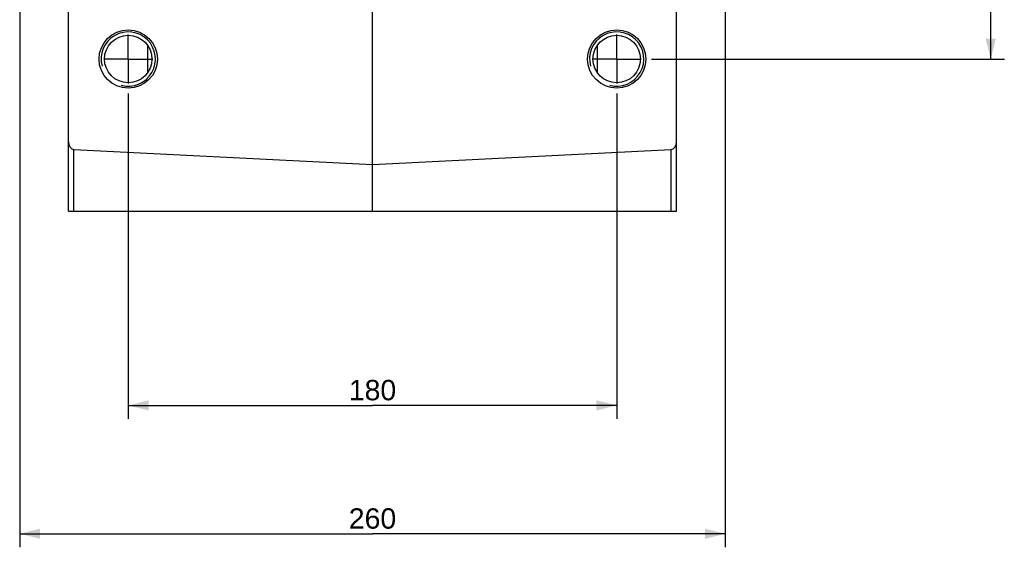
# Model space of a CAD drawing. Header units: millimetres. Extents: x 0 to 1189, y 0 to 841.
# Tile 57 of 68: x 880 to 1025, y 282 to 359. Entities that reach past the tile are written whole.
import ezdxf

# ---------------------------------------------------------------- set-up
doc = ezdxf.new("R2010")
doc.units = ezdxf.units.MM
doc.header["$LTSCALE"] = 65.395
doc.linetypes.add('CENTER', pattern=[0.6, 0.375, -0.075, 0.075, -0.075])
doc.layers.get('0').update_dxf_attribs({"linetype": 'CONTINUOUS'})
doc.layers.add('3_ALL_AXES', color=7, linetype='CONTINUOUS')
doc.layers.add('LAY0001', color=7, linetype='CONTINUOUS')
doc.styles.get("Standard").update_dxf_attribs({"font": 'arial.ttf'})
doc.dimstyles.new('DIMSTYLE_2', dxfattribs={"dimtxt": 3, "dimasz": 3, "dimexe": 2, "dimexo": 1.5, "dimgap": 0.75, "dimtad": 1, "dimdec": 1, "dimlfac": 2.5, "dimdsep": 46, "dimtxsty": 'Standard', "dimblk": '_FILLED', "dimblk1": '_FILLED', "dimblk2": '_FILLED', "dimcen": 0.09, "dimadec": 1, "dimazin": 2, "dimtp": 0.5, "dimtm": 0.5, "dimtfac": 1, "dimtdec": 1, "dimtofl": 0, "dimtmove": 0, "dimatfit": 3, "dimldrblk": '_FILLED', "dimfxl": 0, "dimtolj": 1, "dimarcsym": 0})

# ---------------------------------------------------------------- blocks, each defined once
blk = doc.blocks.new('_FILLED')
at = {"color": 0, "linetype": 'ByBlock'}
blk.add_solid([(0, 0), (-1, 0.25), (-1, -0.25)], dxfattribs=at)
blk = doc.blocks.new('*D2')
at = {"color": 2, "linetype": 'Continuous'}
for p, q in [((895.68, 348.58), (895.68, 300.64)), ((967.68, 348.58), (967.68, 300.64)), ((895.68, 302.64), (931.68, 302.64)), ((967.68, 302.64), (931.68, 302.64))]:
    blk.add_line(p, q, dxfattribs=at)
at = {"color": 2, "linetype": 'Continuous', "xscale": 3, "yscale": 3, "zscale": 3, "rotation": 180}
blk.add_blockref('_FILLED', (895.68, 302.64), dxfattribs=at)
at = {"color": 2, "linetype": 'Continuous', "xscale": 3, "yscale": 3, "zscale": 3}
blk.add_blockref('_FILLED', (967.68, 302.64), dxfattribs=at)
at = {"color": 2, "linetype": 'Continuous', "insert": (931.68, 306.39), "char_height": 3, "width": 6.9926, "attachment_point": 2, "line_spacing_factor": 0.9}
blk.add_mtext('180', dxfattribs=at)
blk = doc.blocks.new('*D7')
at = {"color": 2, "linetype": 'Continuous'}
for p, q in [((983.68, 373.55), (983.68, 281.72)), ((879.68, 367.95), (879.68, 281.72)), ((879.68, 283.72), (931.68, 283.72)), ((983.68, 283.72), (931.68, 283.72))]:
    blk.add_line(p, q, dxfattribs=at)
at = {"color": 2, "linetype": 'Continuous', "xscale": 3, "yscale": 3, "zscale": 3, "rotation": 180}
blk.add_blockref('_FILLED', (879.68, 283.72), dxfattribs=at)
at = {"color": 2, "linetype": 'Continuous', "xscale": 3, "yscale": 3, "zscale": 3}
blk.add_blockref('_FILLED', (983.68, 283.72), dxfattribs=at)
at = {"color": 2, "linetype": 'Continuous', "insert": (931.68, 287.47), "char_height": 3, "width": 6.9926, "attachment_point": 2, "line_spacing_factor": 0.9}
blk.add_mtext('260', dxfattribs=at)
blk = doc.blocks.new('*D18')
at = {"color": 2, "linetype": 'Continuous'}
for p, q in [((972.78, 441.68), (1024.81, 441.68)), ((1022.81, 441.68), (1022.81, 397.68)), ((1022.81, 353.68), (1022.81, 397.68)), ((972.78, 353.68), (1024.81, 353.68))]:
    blk.add_line(p, q, dxfattribs=at)
at = {"color": 2, "linetype": 'Continuous', "xscale": 3, "yscale": 3, "zscale": 3}
for p, rotation in [((1022.81, 441.68), 90), ((1022.81, 353.68), 270)]:
    blk.add_blockref('_FILLED', p, dxfattribs=dict(at, rotation=rotation))
at = {"color": 2, "linetype": 'Continuous', "insert": (1019.06, 397.68), "char_height": 3, "width": 6.9926, "attachment_point": 2, "rotation": 90, "line_spacing_factor": 0.9}
blk.add_mtext('220', dxfattribs=at)

msp = doc.modelspace()

# ---------------------------------------------------------------- linework, layer by layer
at = {"color": 7, "linetype": 'Continuous'}
for p, q in [((931.677, 331.279), (931.677, 439.367)), ((886.877, 331.279), (886.877, 375.497)), ((976.477, 331.279), (976.477, 375.497)), ((887.649, 340.33), (931.677, 338.156)), ((931.677, 338.156), (975.705, 340.33)), ((886.877, 331.279), (976.477, 331.279))]:
    msp.add_line(p, q, dxfattribs=at)
at = {"color": 9, "linetype": 'Continuous'}
for p, q in [((887.649, 331.279), (887.649, 340.33)), ((975.705, 331.279), (975.705, 340.33))]:
    msp.add_line(p, q, dxfattribs=at)
at = {"color": 7, "linetype": 'Continuous'}
for centre, radius in [((895.677, 353.679), 4.3), ((895.677, 353.679), 3.5), ((967.677, 353.679), 4.3), ((967.677, 353.679), 3.5)]:
    msp.add_circle(centre, radius, dxfattribs=at)
at = {"color": 2, "linetype": 'Continuous'}
for centre in [(895.677, 353.679), (967.677, 353.679)]:
    msp.add_arc(centre, 4, 255, 195, dxfattribs=at)
at = {"color": 7, "linetype": 'Continuous'}
for centre, start_param, end_param in [((887.677, 341.461), -1.5707963, -0.0349066), ((975.677, 341.461), 0.0349066, 1.5707963)]:
    msp.add_ellipse(centre, major_axis=(0, -1.131), ratio=0.7071068, start_param=start_param, end_param=end_param, dxfattribs=at)
at = {"layer": '3_ALL_AXES', "color": 2, "linetype": 'CENTER'}
for p, q in [((895.677, 353.679), (895.677, 357.279)), ((967.677, 353.679), (967.677, 357.279)), ((895.677, 353.679), (892.077, 353.679)), ((895.677, 353.679), (899.277, 353.679)), ((895.677, 353.679), (895.677, 350.079)), ((967.677, 353.679), (964.077, 353.679)), ((967.677, 353.679), (971.277, 353.679)), ((967.677, 353.679), (967.677, 350.079))]:
    msp.add_line(p, q, dxfattribs=at)
at = {"layer": 'LAY0001', "color": 9, "linetype": 'Continuous'}
for p, q in [((898.561, 351.696), (898.561, 355.662)), ((964.793, 355.662), (964.793, 351.696))]:
    msp.add_line(p, q, dxfattribs=at)

# ---------------------------------------------------------------- dimensions: what is measured, and where the dimension line sits
at = {"color": 2, "linetype": 'Continuous'}
dim = msp.add_linear_dim(base=(1022.805, 353.679), p1=(971.277, 441.679), p2=(971.277, 353.679), angle=270, dimstyle='DIMSTYLE_2', dxfattribs=at)
dim.commit()
dim.dimension.update_dxf_attribs({"geometry": '*D18', "text_midpoint": (1022.805, 397.64), "dimtype": 160})
for base, p1, p2, picture, middle in [((983.677, 283.724), (879.677, 369.451), (983.677, 375.051), '*D7', (931.639, 283.724)), ((967.677, 302.64), (895.677, 350.079), (967.677, 350.079), '*D2', (931.806, 302.64))]:
    dim = msp.add_linear_dim(base=base, p1=p1, p2=p2, dimstyle='DIMSTYLE_2', dxfattribs=at)
    dim.commit()
    dim.dimension.update_dxf_attribs({"geometry": picture, "text_midpoint": middle, "dimtype": 160})

doc.saveas('drawing.dxf')
